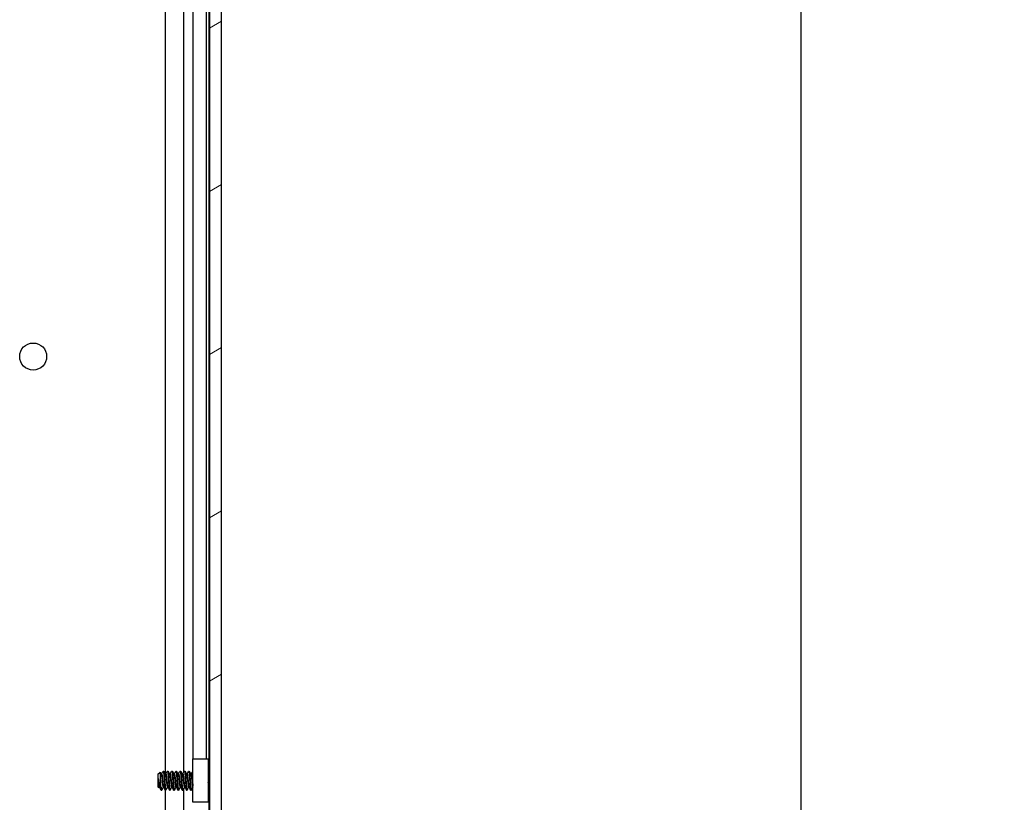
# Model space of a CAD drawing. Header units: millimetres. Extents: x 64 to 1798, y 64 to 1375.
# Tile 46 of 75: x 1000 to 1148, y 551 to 669. Entities that reach past the tile are written whole.
import ezdxf

# ---------------------------------------------------------------- set-up
doc = ezdxf.new("R2010")
doc.units = ezdxf.units.MM
doc.header["$LTSCALE"] = 6.666667
for name, color, linetype, lineweight in [('Dimension (ANSI)', 7, 'Continuous', 25), ('Hatch (ANSI)', 7, 'Continuous', 18), ('Visible (ANSI)', 7, 'Continuous', 25)]:
    doc.layers.add(name, color=color, linetype=linetype, lineweight=lineweight)
doc.styles.add('Note Text (ANSI)', font='tahoma.ttf')
doc.dimstyles.new('Default - mm (ANSI)', dxfattribs={"dimscale": 6.666667, "dimtxt": 1.75, "dimasz": 1.5, "dimexe": 2, "dimexo": 1, "dimgap": 0.8, "dimtad": 0, "dimtih": 1, "dimtoh": 1, "dimrnd": 1e-08, "dimzin": 0, "dimdsep": 46, "dimtxsty": 'Note Text (ANSI)', "dimblk": 'Filled-2', "dimcen": 0.09, "dimdle": 10, "dimclrd": 256, "dimclre": 256, "dimclrt": 256, "dimadec": 1, "dimazin": 0, "dimtfac": 1.741714, "dimtofl": 0, "dimtmove": 0, "dimatfit": 3, "dimldrblk": 'Filled-1', "dimfxl": 1, "dimtolj": 1, "dimtzin": 0, "dimlwd": -1, "dimlwe": -1, "dimarcsym": 0})

# ---------------------------------------------------------------- blocks, each defined once
blk = doc.blocks.new('Filled-2')
at = {"color": 0}
for p, q in [((0, 0), (-1, 0.167)), ((-1, 0.167), (-1, -0.167)), ((-1, 0), (0, 0)), ((-1, -0.167), (0, 0))]:
    blk.add_line(p, q, dxfattribs=at)
at = {"color": 0, "flags": 128}
blk.add_lwpolyline([(-1, -0.167), (0, 0), (-1, 0.167), (-1, -0.167)], dxfattribs=at)
at = {"color": 0}
blk.add_solid([(-1, -0.167), (0, 0), (-1, 0.167), (-1, -0.167)], dxfattribs=at)
blk = doc.blocks.new('*D11')
at = {"layer": 'Defpoints', "color": 0, "transparency": 16777216}
for p in [(1022.3, 1008.66), (1117.45, 1008.66), (1022.3, 456.23)]:
    blk.add_point(p, dxfattribs=at)
at = {"layer": 'Dimension (ANSI)', "transparency": 16777216}
for p, q in [((1028.97, 1008.66), (1130.78, 1008.66)), ((1117.45, 998.66), (1117.45, 756.82)), ((1117.45, 466.23), (1117.45, 708.07)), ((1028.97, 456.23), (1130.78, 456.23))]:
    blk.add_line(p, q, dxfattribs=at)
at = {"layer": 'Dimension (ANSI)', "transparency": 16777216, "xscale": 10, "yscale": 10, "zscale": 10}
for p, rotation in [((1117.45, 1008.66), 90), ((1117.45, 456.23), 270)]:
    blk.add_blockref('Filled-2', p, dxfattribs=dict(at, rotation=rotation))
at = {"layer": 'Dimension (ANSI)', "transparency": 16777216, "char_height": 11.6667, "attachment_point": 5, "style": 'Note Text (ANSI)'}
for s, insert in [('\\A1; 552.43 mm', (1117.45, 743.86)), ('\\A1;[21.749 in]', (1117.45, 719.48))]:
    blk.add_mtext(s, dxfattribs=dict(at, insert=insert))
blk = doc.blocks.new('Filled-1')
at = {"color": 0}
for p, q in [((0, 0), (-1, 0.333)), ((-1, 0.333), (-1, -0.333)), ((-1, 0), (0, 0)), ((-1, -0.333), (0, 0))]:
    blk.add_line(p, q, dxfattribs=at)
at = {"color": 0, "flags": 128}
blk.add_lwpolyline([(-1, -0.333), (0, 0), (-1, 0.333), (-1, -0.333)], dxfattribs=at)
at = {"color": 0}
blk.add_solid([(-1, -0.333), (0, 0), (-1, 0.333), (-1, -0.333)], dxfattribs=at)

msp = doc.modelspace()

# ---------------------------------------------------------------- hatches: boundary and pattern name
at = {"layer": 'Hatch (ANSI)'}
h = msp.add_hatch(dxfattribs=at)
h.set_pattern_fill('ANSI31', color=256, scale=169.333333, angle=-15, style=0)
h.set_pattern_definition([(30, (0, 0), (-10.58333, 18.33087), [])])
h.paths.add_polyline_path([(1028.8071, 460.1469), (1030.6105, 460.1469), (1030.6105, 1004.7483), (1028.8071, 1004.7483)])

# ---------------------------------------------------------------- linework, layer by layer
at = {"layer": 'Visible (ANSI)'}
for p, q in [((1028.8071, 1004.7483), (1028.8071, 460.1469)), ((1030.6105, 460.1469), (1030.6105, 1004.7483)), ((1022.2448, 555.6404), (1022.2448, 731.0252)), ((1024.9515, 555.899), (1024.9515, 731.2544)), ((1028.7684, 555.9297), (1028.7684, 731.1655)), ((1026.3554, 557.8976), (1026.3554, 729.1976)), ((1028.3874, 557.8976), (1028.3874, 729.1976)), ((1026.3374, 557.8976), (1028.6374, 557.8976)), ((1026.3374, 551.3976), (1026.3374, 557.8976)), ((1028.6374, 557.8976), (1028.6374, 551.3976)), ((1021.8792, 556.07), (1021.9586, 556.07)), ((1022.5142, 556.07), (1022.5936, 556.07)), ((1023.1492, 556.07), (1023.2286, 556.07)), ((1023.7842, 556.07), (1023.8636, 556.07)), ((1024.4192, 556.07), (1024.4986, 556.07)), ((1025.0542, 556.07), (1025.1336, 556.07)), ((1025.6892, 556.07), (1025.7686, 556.07)), ((1026.3242, 556.07), (1026.3374, 556.07)), ((1021.0855, 555.5938), (1021.4085, 555.9168)), ((1021.0855, 555.5938), (1021.0855, 553.7015)), ((1021.1322, 554.9708), (1021.1322, 554.2029)), ((1021.5717, 555.6404), (1021.6411, 555.6404)), ((1022.2067, 555.6404), (1022.2761, 555.6404)), ((1022.8417, 555.6404), (1022.9111, 555.6404)), ((1023.4767, 555.6404), (1023.5461, 555.6404)), ((1024.1117, 555.6404), (1024.1811, 555.6404)), ((1024.7467, 555.6404), (1024.8161, 555.6404)), ((1025.3817, 555.6404), (1025.4511, 555.6404)), ((1026.0167, 555.6404), (1026.0861, 555.6404)), ((1028.6374, 555.7987), (1028.8071, 555.9684)), ((1021.0855, 553.7015), (1021.2043, 553.5827)), ((1021.2442, 553.6548), (1021.3137, 553.6548)), ((1021.5617, 553.2252), (1021.5617, 553.651)), ((1021.5617, 553.2252), (1021.6411, 553.2252)), ((1021.8792, 553.6548), (1021.9487, 553.6548)), ((1022.1967, 553.2252), (1022.2761, 553.2252)), ((1022.2448, 469.5576), (1022.2448, 553.2252)), ((1022.5142, 553.6548), (1022.5837, 553.6548)), ((1022.8317, 553.2252), (1022.9111, 553.2252)), ((1023.1492, 553.6548), (1023.2187, 553.6548)), ((1023.4667, 553.2252), (1023.5461, 553.2252)), ((1023.7842, 553.6548), (1023.8537, 553.6548)), ((1024.1017, 553.2252), (1024.1811, 553.2252)), ((1024.4192, 553.6548), (1024.4887, 553.6548)), ((1024.7367, 553.2252), (1024.8161, 553.2252)), ((1024.9515, 469.5576), (1024.9515, 553.4544)), ((1025.0542, 553.6548), (1025.1237, 553.6548)), ((1025.3717, 553.2252), (1025.4511, 553.2252)), ((1025.6892, 553.6548), (1025.7587, 553.6548)), ((1026.0067, 553.2252), (1026.0861, 553.2252)), ((1026.3242, 553.6548), (1026.3374, 553.6548)), ((1028.7269, 553.407), (1028.8071, 553.3268)), ((1028.7684, 469.5576), (1028.7684, 553.3655)), ((1028.6374, 551.3976), (1026.3374, 551.3976))]:
    msp.add_line(p, q, dxfattribs=at)
msp.add_circle((1002.4034, 618.1376), 2.0193, dxfattribs=at)
msp.add_ellipse((1026.2407, 554.6476), major_axis=(0, 0.343), ratio=0.10685664, start_param=0.4127074, end_param=2.72888525, dxfattribs=at)
for points in [[(1021.6312, 555.6404), (1021.7095, 555.7793), (1021.7875, 555.9184), (1021.8653, 556.0576)], [(1021.9726, 556.0576), (1022.0536, 555.9127), (1022.1348, 555.7678), (1022.2164, 555.6232)], [(1022.2662, 555.6404), (1022.3445, 555.7793), (1022.4225, 555.9184), (1022.5003, 556.0576)], [(1022.6076, 556.0576), (1022.6886, 555.9127), (1022.7698, 555.7678), (1022.8514, 555.6232)], [(1022.9012, 555.6404), (1022.9795, 555.7793), (1023.0575, 555.9184), (1023.1353, 556.0576)], [(1023.2426, 556.0576), (1023.3236, 555.9127), (1023.4048, 555.7678), (1023.4864, 555.6232)], [(1023.5362, 555.6404), (1023.6145, 555.7793), (1023.6925, 555.9184), (1023.7703, 556.0576)], [(1023.8776, 556.0576), (1023.9586, 555.9127), (1024.0398, 555.7678), (1024.1214, 555.6232)], [(1024.1712, 555.6404), (1024.2495, 555.7793), (1024.3275, 555.9184), (1024.4053, 556.0576)], [(1024.5126, 556.0576), (1024.5936, 555.9127), (1024.6748, 555.7678), (1024.7564, 555.6232)], [(1024.8062, 555.6404), (1024.8845, 555.7793), (1024.9625, 555.9184), (1025.0403, 556.0576)], [(1025.1476, 556.0576), (1025.2286, 555.9127), (1025.3098, 555.7678), (1025.3914, 555.6232)], [(1025.4412, 555.6404), (1025.5195, 555.7793), (1025.5975, 555.9184), (1025.6753, 556.0576)], [(1025.7826, 556.0576), (1025.8636, 555.9127), (1025.9448, 555.7678), (1026.0264, 555.6232)], [(1026.0762, 555.6404), (1026.1545, 555.7793), (1026.2325, 555.9184), (1026.3103, 556.0576)], [(1021.1322, 554.9708), (1021.1588, 554.872), (1021.1835, 554.7622), (1021.2056, 554.6476)], [(1021.4185, 555.913), (1021.4727, 555.8163), (1021.5269, 555.7197), (1021.5814, 555.6232)], [(1028.7919, 555.9532), (1028.7969, 555.9623), (1028.802, 555.9713), (1028.8071, 555.9804)], [(1021.2542, 553.6548), (1021.2414, 553.6322), (1021.2287, 553.6096), (1021.216, 553.587)], [(1021.5297, 553.2699), (1021.4547, 553.4041), (1021.3795, 553.5382), (1021.304, 553.6721)], [(1021.8892, 553.6548), (1021.8108, 553.5159), (1021.7329, 553.3768), (1021.6551, 553.2376)], [(1022.1828, 553.2376), (1022.1017, 553.3826), (1022.0206, 553.5274), (1021.939, 553.6721)], [(1022.5242, 553.6548), (1022.4458, 553.5159), (1022.3679, 553.3768), (1022.2901, 553.2376)], [(1022.8178, 553.2376), (1022.7367, 553.3826), (1022.6556, 553.5274), (1022.574, 553.6721)], [(1023.1592, 553.6548), (1023.0808, 553.5159), (1023.0029, 553.3768), (1022.9251, 553.2376)], [(1023.4528, 553.2376), (1023.3717, 553.3826), (1023.2906, 553.5274), (1023.209, 553.6721)], [(1023.7942, 553.6548), (1023.7158, 553.5159), (1023.6379, 553.3768), (1023.5601, 553.2376)], [(1024.0878, 553.2376), (1024.0067, 553.3826), (1023.9256, 553.5274), (1023.844, 553.6721)], [(1024.4292, 553.6548), (1024.3508, 553.5159), (1024.2729, 553.3768), (1024.1951, 553.2376)], [(1024.7228, 553.2376), (1024.6417, 553.3826), (1024.5606, 553.5274), (1024.479, 553.6721)], [(1025.0642, 553.6548), (1024.9858, 553.5159), (1024.9079, 553.3768), (1024.8301, 553.2376)], [(1025.3578, 553.2376), (1025.2767, 553.3826), (1025.1956, 553.5274), (1025.114, 553.6721)], [(1025.6992, 553.6548), (1025.6208, 553.5159), (1025.5429, 553.3768), (1025.4651, 553.2376)], [(1025.9928, 553.2376), (1025.9117, 553.3826), (1025.8306, 553.5274), (1025.749, 553.6721)], [(1026.3342, 553.6548), (1026.2558, 553.5159), (1026.1779, 553.3768), (1026.1001, 553.2376)], [(1028.732, 553.4019), (1028.7013, 553.3472), (1028.6707, 553.2924), (1028.6401, 553.2376)]]:
    msp.add_open_spline(points, degree=3, dxfattribs=at)
for points, weights, knots in [([(1021.8653, 556.0576), (1021.901, 556.1214), (1021.9322, 555.8794), (1021.9851, 555.4688), (1022.038, 554.6476)], [0.937106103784, 0.916453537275, 1, 0.866025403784, 1], [0.0768375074, 0.0768375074, 0.0768375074, 0.0833333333, 0.0833333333, 0.09375, 0.09375, 0.09375]), ([(1021.9586, 556.07), (1021.987, 556.07), (1022.0115, 555.8794), (1022.0645, 555.4688), (1022.1174, 554.6476)], [0.933012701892, 0.933012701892, 1, 0.866025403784, 1], [0.140625, 0.140625, 0.140625, 0.1458333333, 0.1458333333, 0.15625, 0.15625, 0.15625]), ([(1022.5003, 556.0576), (1022.536, 556.1214), (1022.5672, 555.8794), (1022.6201, 555.4688), (1022.673, 554.6476)], [0.937106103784, 0.916453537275, 1, 0.866025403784, 1], [0.1393375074, 0.1393375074, 0.1393375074, 0.1458333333, 0.1458333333, 0.15625, 0.15625, 0.15625]), ([(1022.5936, 556.07), (1022.622, 556.07), (1022.6465, 555.8794), (1022.6995, 555.4688), (1022.7524, 554.6476)], [0.933012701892, 0.933012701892, 1, 0.866025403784, 1], [0.203125, 0.203125, 0.203125, 0.2083333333, 0.2083333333, 0.21875, 0.21875, 0.21875]), ([(1023.1353, 556.0576), (1023.171, 556.1214), (1023.2022, 555.8794), (1023.2551, 555.4688), (1023.308, 554.6476)], [0.937106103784, 0.916453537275, 1, 0.866025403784, 1], [0.2018375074, 0.2018375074, 0.2018375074, 0.2083333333, 0.2083333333, 0.21875, 0.21875, 0.21875]), ([(1023.2286, 556.07), (1023.257, 556.07), (1023.2815, 555.8794), (1023.3345, 555.4688), (1023.3874, 554.6476)], [0.933012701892, 0.933012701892, 1, 0.866025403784, 1], [0.265625, 0.265625, 0.265625, 0.2708333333, 0.2708333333, 0.28125, 0.28125, 0.28125]), ([(1023.7703, 556.0576), (1023.806, 556.1214), (1023.8372, 555.8794), (1023.8901, 555.4688), (1023.943, 554.6476)], [0.937106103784, 0.916453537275, 1, 0.866025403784, 1], [0.2643375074, 0.2643375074, 0.2643375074, 0.2708333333, 0.2708333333, 0.28125, 0.28125, 0.28125]), ([(1023.8636, 556.07), (1023.892, 556.07), (1023.9165, 555.8794), (1023.9695, 555.4688), (1024.0224, 554.6476)], [0.933012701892, 0.933012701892, 1, 0.866025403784, 1], [0.328125, 0.328125, 0.328125, 0.3333333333, 0.3333333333, 0.34375, 0.34375, 0.34375]), ([(1024.4053, 556.0576), (1024.441, 556.1214), (1024.4722, 555.8794), (1024.5251, 555.4688), (1024.578, 554.6476)], [0.937106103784, 0.916453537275, 1, 0.866025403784, 1], [0.3268375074, 0.3268375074, 0.3268375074, 0.3333333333, 0.3333333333, 0.34375, 0.34375, 0.34375]), ([(1024.4986, 556.07), (1024.527, 556.07), (1024.5515, 555.8794), (1024.6045, 555.4688), (1024.6574, 554.6476)], [0.933012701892, 0.933012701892, 1, 0.866025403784, 1], [0.390625, 0.390625, 0.390625, 0.3958333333, 0.3958333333, 0.40625, 0.40625, 0.40625]), ([(1025.0403, 556.0576), (1025.076, 556.1214), (1025.1072, 555.8794), (1025.1601, 555.4688), (1025.213, 554.6476)], [0.937106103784, 0.916453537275, 1, 0.866025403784, 1], [0.3893375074, 0.3893375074, 0.3893375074, 0.3958333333, 0.3958333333, 0.40625, 0.40625, 0.40625]), ([(1025.1336, 556.07), (1025.162, 556.07), (1025.1865, 555.8794), (1025.2395, 555.4688), (1025.2924, 554.6476)], [0.933012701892, 0.933012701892, 1, 0.866025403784, 1], [0.453125, 0.453125, 0.453125, 0.4583333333, 0.4583333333, 0.46875, 0.46875, 0.46875]), ([(1025.6753, 556.0576), (1025.711, 556.1214), (1025.7422, 555.8794), (1025.7951, 555.4688), (1025.848, 554.6476)], [0.937106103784, 0.916453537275, 1, 0.866025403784, 1], [0.4518375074, 0.4518375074, 0.4518375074, 0.4583333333, 0.4583333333, 0.46875, 0.46875, 0.46875]), ([(1025.7686, 556.07), (1025.797, 556.07), (1025.8215, 555.8794), (1025.8745, 555.4688), (1025.9274, 554.6476)], [0.933012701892, 0.933012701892, 1, 0.866025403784, 1], [0.515625, 0.515625, 0.515625, 0.5208333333, 0.5208333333, 0.53125, 0.53125, 0.53125]), ([(1021.1322, 554.9708), (1021.1495, 554.8137), (1021.1649, 554.6476), (1021.2178, 554.0744), (1021.2707, 553.7878), (1021.2863, 553.7034), (1021.304, 553.6721)], [0.941670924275, 0.957095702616, 1, 0.866025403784, 1, 0.956426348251, 0.941196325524], [0.0279141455, 0.0279141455, 0.0279141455, 0.03125, 0.03125, 0.0416666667, 0.0416666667, 0.0450545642, 0.0450545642, 0.0450545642]), ([(1021.5814, 555.6232), (1021.5991, 555.5918), (1021.6147, 555.5074), (1021.6676, 555.2208), (1021.7205, 554.6476), (1021.7734, 554.0744), (1021.8263, 553.7878), (1021.8509, 553.6548), (1021.8792, 553.6548)], [0.941196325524, 0.956426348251, 1, 0.866025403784, 1, 0.866025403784, 1, 0.933012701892, 0.933012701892], [0.0799454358, 0.0799454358, 0.0799454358, 0.0833333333, 0.0833333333, 0.09375, 0.09375, 0.1041666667, 0.1041666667, 0.109375, 0.109375, 0.109375]), ([(1021.6411, 555.6404), (1021.6695, 555.6404), (1021.694, 555.5074), (1021.747, 555.2208), (1021.7999, 554.6476), (1021.8528, 554.0744), (1021.9057, 553.7878), (1021.9213, 553.7034), (1021.939, 553.6721)], [0.933012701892, 0.933012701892, 1, 0.866025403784, 1, 0.866025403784, 1, 0.956426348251, 0.941196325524], [0.078125, 0.078125, 0.078125, 0.0833333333, 0.0833333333, 0.09375, 0.09375, 0.1041666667, 0.1041666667, 0.1075545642, 0.1075545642, 0.1075545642]), ([(1022.038, 554.6476), (1022.0909, 553.8264), (1022.1438, 553.4158), (1022.1684, 553.2252), (1022.1967, 553.2252)], [1, 0.866025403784, 1, 0.933012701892, 0.933012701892], [0.09375, 0.09375, 0.09375, 0.1041666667, 0.1041666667, 0.109375, 0.109375, 0.109375]), ([(1022.1174, 554.6476), (1022.1703, 553.8264), (1022.2232, 553.4158), (1022.2544, 553.1738), (1022.2901, 553.2376)], [1, 0.866025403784, 1, 0.916453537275, 0.937106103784], [0.15625, 0.15625, 0.15625, 0.1666666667, 0.1666666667, 0.1731624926, 0.1731624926, 0.1731624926]), ([(1022.2164, 555.6232), (1022.2341, 555.5918), (1022.2497, 555.5074), (1022.3026, 555.2208), (1022.3555, 554.6476), (1022.4084, 554.0744), (1022.4613, 553.7878), (1022.4859, 553.6548), (1022.5142, 553.6548)], [0.941196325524, 0.956426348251, 1, 0.866025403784, 1, 0.866025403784, 1, 0.933012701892, 0.933012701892], [0.1424454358, 0.1424454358, 0.1424454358, 0.1458333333, 0.1458333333, 0.15625, 0.15625, 0.1666666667, 0.1666666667, 0.171875, 0.171875, 0.171875]), ([(1022.2761, 555.6404), (1022.3045, 555.6404), (1022.329, 555.5074), (1022.382, 555.2208), (1022.4349, 554.6476), (1022.4878, 554.0744), (1022.5407, 553.7878), (1022.5563, 553.7034), (1022.574, 553.6721)], [0.933012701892, 0.933012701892, 1, 0.866025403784, 1, 0.866025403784, 1, 0.956426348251, 0.941196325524], [0.140625, 0.140625, 0.140625, 0.1458333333, 0.1458333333, 0.15625, 0.15625, 0.1666666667, 0.1666666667, 0.1700545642, 0.1700545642, 0.1700545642]), ([(1022.673, 554.6476), (1022.7259, 553.8264), (1022.7788, 553.4158), (1022.8034, 553.2252), (1022.8317, 553.2252)], [1, 0.866025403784, 1, 0.933012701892, 0.933012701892], [0.15625, 0.15625, 0.15625, 0.1666666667, 0.1666666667, 0.171875, 0.171875, 0.171875]), ([(1022.7524, 554.6476), (1022.8053, 553.8264), (1022.8582, 553.4158), (1022.8894, 553.1738), (1022.9251, 553.2376)], [1, 0.866025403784, 1, 0.916453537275, 0.937106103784], [0.21875, 0.21875, 0.21875, 0.2291666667, 0.2291666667, 0.2356624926, 0.2356624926, 0.2356624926]), ([(1022.8514, 555.6232), (1022.8691, 555.5918), (1022.8847, 555.5074), (1022.9376, 555.2208), (1022.9905, 554.6476), (1023.0434, 554.0744), (1023.0963, 553.7878), (1023.1209, 553.6548), (1023.1492, 553.6548)], [0.941196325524, 0.956426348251, 1, 0.866025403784, 1, 0.866025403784, 1, 0.933012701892, 0.933012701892], [0.2049454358, 0.2049454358, 0.2049454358, 0.2083333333, 0.2083333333, 0.21875, 0.21875, 0.2291666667, 0.2291666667, 0.234375, 0.234375, 0.234375]), ([(1022.9111, 555.6404), (1022.9395, 555.6404), (1022.964, 555.5074), (1023.017, 555.2208), (1023.0699, 554.6476), (1023.1228, 554.0744), (1023.1757, 553.7878), (1023.1913, 553.7034), (1023.209, 553.6721)], [0.933012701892, 0.933012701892, 1, 0.866025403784, 1, 0.866025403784, 1, 0.956426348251, 0.941196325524], [0.203125, 0.203125, 0.203125, 0.2083333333, 0.2083333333, 0.21875, 0.21875, 0.2291666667, 0.2291666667, 0.2325545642, 0.2325545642, 0.2325545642]), ([(1023.308, 554.6476), (1023.3609, 553.8264), (1023.4138, 553.4158), (1023.4384, 553.2252), (1023.4667, 553.2252)], [1, 0.866025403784, 1, 0.933012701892, 0.933012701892], [0.21875, 0.21875, 0.21875, 0.2291666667, 0.2291666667, 0.234375, 0.234375, 0.234375]), ([(1023.3874, 554.6476), (1023.4403, 553.8264), (1023.4932, 553.4158), (1023.5244, 553.1738), (1023.5601, 553.2376)], [1, 0.866025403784, 1, 0.916453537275, 0.937106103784], [0.28125, 0.28125, 0.28125, 0.2916666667, 0.2916666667, 0.2981624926, 0.2981624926, 0.2981624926]), ([(1023.4864, 555.6232), (1023.5041, 555.5918), (1023.5197, 555.5074), (1023.5726, 555.2208), (1023.6255, 554.6476), (1023.6784, 554.0744), (1023.7313, 553.7878), (1023.7559, 553.6548), (1023.7842, 553.6548)], [0.941196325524, 0.956426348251, 1, 0.866025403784, 1, 0.866025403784, 1, 0.933012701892, 0.933012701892], [0.2674454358, 0.2674454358, 0.2674454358, 0.2708333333, 0.2708333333, 0.28125, 0.28125, 0.2916666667, 0.2916666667, 0.296875, 0.296875, 0.296875]), ([(1023.5461, 555.6404), (1023.5745, 555.6404), (1023.599, 555.5074), (1023.652, 555.2208), (1023.7049, 554.6476), (1023.7578, 554.0744), (1023.8107, 553.7878), (1023.8263, 553.7034), (1023.844, 553.6721)], [0.933012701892, 0.933012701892, 1, 0.866025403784, 1, 0.866025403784, 1, 0.956426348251, 0.941196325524], [0.265625, 0.265625, 0.265625, 0.2708333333, 0.2708333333, 0.28125, 0.28125, 0.2916666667, 0.2916666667, 0.2950545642, 0.2950545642, 0.2950545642]), ([(1023.943, 554.6476), (1023.9959, 553.8264), (1024.0488, 553.4158), (1024.0734, 553.2252), (1024.1017, 553.2252)], [1, 0.866025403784, 1, 0.933012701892, 0.933012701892], [0.28125, 0.28125, 0.28125, 0.2916666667, 0.2916666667, 0.296875, 0.296875, 0.296875]), ([(1024.0224, 554.6476), (1024.0753, 553.8264), (1024.1282, 553.4158), (1024.1594, 553.1738), (1024.1951, 553.2376)], [1, 0.866025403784, 1, 0.916453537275, 0.937106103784], [0.34375, 0.34375, 0.34375, 0.3541666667, 0.3541666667, 0.3606624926, 0.3606624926, 0.3606624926]), ([(1024.1214, 555.6232), (1024.1391, 555.5918), (1024.1547, 555.5074), (1024.2076, 555.2208), (1024.2605, 554.6476), (1024.3134, 554.0744), (1024.3663, 553.7878), (1024.3909, 553.6548), (1024.4192, 553.6548)], [0.941196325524, 0.956426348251, 1, 0.866025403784, 1, 0.866025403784, 1, 0.933012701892, 0.933012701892], [0.3299454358, 0.3299454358, 0.3299454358, 0.3333333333, 0.3333333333, 0.34375, 0.34375, 0.3541666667, 0.3541666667, 0.359375, 0.359375, 0.359375]), ([(1024.1811, 555.6404), (1024.2095, 555.6404), (1024.234, 555.5074), (1024.287, 555.2208), (1024.3399, 554.6476), (1024.3928, 554.0744), (1024.4457, 553.7878), (1024.4613, 553.7034), (1024.479, 553.6721)], [0.933012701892, 0.933012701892, 1, 0.866025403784, 1, 0.866025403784, 1, 0.956426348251, 0.941196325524], [0.328125, 0.328125, 0.328125, 0.3333333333, 0.3333333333, 0.34375, 0.34375, 0.3541666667, 0.3541666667, 0.3575545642, 0.3575545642, 0.3575545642]), ([(1024.578, 554.6476), (1024.6309, 553.8264), (1024.6838, 553.4158), (1024.7084, 553.2252), (1024.7367, 553.2252)], [1, 0.866025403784, 1, 0.933012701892, 0.933012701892], [0.34375, 0.34375, 0.34375, 0.3541666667, 0.3541666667, 0.359375, 0.359375, 0.359375]), ([(1024.6574, 554.6476), (1024.7103, 553.8264), (1024.7632, 553.4158), (1024.7944, 553.1738), (1024.8301, 553.2376)], [1, 0.866025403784, 1, 0.916453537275, 0.937106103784], [0.40625, 0.40625, 0.40625, 0.4166666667, 0.4166666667, 0.4231624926, 0.4231624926, 0.4231624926]), ([(1024.7564, 555.6232), (1024.7741, 555.5918), (1024.7897, 555.5074), (1024.8426, 555.2208), (1024.8955, 554.6476), (1024.9484, 554.0744), (1025.0013, 553.7878), (1025.0259, 553.6548), (1025.0542, 553.6548)], [0.941196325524, 0.956426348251, 1, 0.866025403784, 1, 0.866025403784, 1, 0.933012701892, 0.933012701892], [0.3924454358, 0.3924454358, 0.3924454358, 0.3958333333, 0.3958333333, 0.40625, 0.40625, 0.4166666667, 0.4166666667, 0.421875, 0.421875, 0.421875]), ([(1024.8161, 555.6404), (1024.8445, 555.6404), (1024.869, 555.5074), (1024.922, 555.2208), (1024.9749, 554.6476), (1025.0278, 554.0744), (1025.0807, 553.7878), (1025.0963, 553.7034), (1025.114, 553.6721)], [0.933012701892, 0.933012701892, 1, 0.866025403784, 1, 0.866025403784, 1, 0.956426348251, 0.941196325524], [0.390625, 0.390625, 0.390625, 0.3958333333, 0.3958333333, 0.40625, 0.40625, 0.4166666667, 0.4166666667, 0.4200545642, 0.4200545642, 0.4200545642]), ([(1025.213, 554.6476), (1025.2659, 553.8264), (1025.3188, 553.4158), (1025.3434, 553.2252), (1025.3717, 553.2252)], [1, 0.866025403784, 1, 0.933012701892, 0.933012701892], [0.40625, 0.40625, 0.40625, 0.4166666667, 0.4166666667, 0.421875, 0.421875, 0.421875]), ([(1025.2924, 554.6476), (1025.3453, 553.8264), (1025.3982, 553.4158), (1025.4294, 553.1738), (1025.4651, 553.2376)], [1, 0.866025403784, 1, 0.916453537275, 0.937106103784], [0.46875, 0.46875, 0.46875, 0.4791666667, 0.4791666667, 0.4856624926, 0.4856624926, 0.4856624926]), ([(1025.3914, 555.6232), (1025.4091, 555.5918), (1025.4247, 555.5074), (1025.4776, 555.2208), (1025.5305, 554.6476), (1025.5834, 554.0744), (1025.6363, 553.7878), (1025.6609, 553.6548), (1025.6892, 553.6548)], [0.941196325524, 0.956426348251, 1, 0.866025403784, 1, 0.866025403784, 1, 0.933012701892, 0.933012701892], [0.4549454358, 0.4549454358, 0.4549454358, 0.4583333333, 0.4583333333, 0.46875, 0.46875, 0.4791666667, 0.4791666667, 0.484375, 0.484375, 0.484375]), ([(1025.4511, 555.6404), (1025.4795, 555.6404), (1025.504, 555.5074), (1025.557, 555.2208), (1025.6099, 554.6476), (1025.6628, 554.0744), (1025.7157, 553.7878), (1025.7313, 553.7034), (1025.749, 553.6721)], [0.933012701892, 0.933012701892, 1, 0.866025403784, 1, 0.866025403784, 1, 0.956426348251, 0.941196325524], [0.453125, 0.453125, 0.453125, 0.4583333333, 0.4583333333, 0.46875, 0.46875, 0.4791666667, 0.4791666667, 0.4825545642, 0.4825545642, 0.4825545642]), ([(1025.848, 554.6476), (1025.9009, 553.8264), (1025.9538, 553.4158), (1025.9784, 553.2252), (1026.0067, 553.2252)], [1, 0.866025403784, 1, 0.933012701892, 0.933012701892], [0.46875, 0.46875, 0.46875, 0.4791666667, 0.4791666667, 0.484375, 0.484375, 0.484375]), ([(1025.9274, 554.6476), (1025.9803, 553.8264), (1026.0332, 553.4158), (1026.0644, 553.1738), (1026.1001, 553.2376)], [1, 0.866025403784, 1, 0.916453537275, 0.937106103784], [0.53125, 0.53125, 0.53125, 0.5416666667, 0.5416666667, 0.5481624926, 0.5481624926, 0.5481624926]), ([(1026.0264, 555.6232), (1026.0441, 555.5918), (1026.0597, 555.5074), (1026.1126, 555.2208), (1026.1655, 554.6476), (1026.2184, 554.0744), (1026.2713, 553.7878), (1026.2959, 553.6548), (1026.3242, 553.6548)], [0.941196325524, 0.956426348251, 1, 0.866025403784, 1, 0.866025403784, 1, 0.933012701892, 0.933012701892], [0.5174454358, 0.5174454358, 0.5174454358, 0.5208333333, 0.5208333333, 0.53125, 0.53125, 0.5416666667, 0.5416666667, 0.546875, 0.546875, 0.546875]), ([(1026.0861, 555.6404), (1026.1145, 555.6404), (1026.139, 555.5074), (1026.1763, 555.3055), (1026.218, 554.9168)], [0.933012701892, 0.933012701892, 1, 0.901722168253, 0.947628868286], [0.515625, 0.515625, 0.515625, 0.5208333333, 0.5208333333, 0.5284745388, 0.5284745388, 0.5284745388]), ([(1021.1322, 554.2029), (1021.1638, 553.9367), (1021.1913, 553.7878), (1021.2159, 553.6548), (1021.2442, 553.6548)], [0.933829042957, 0.925617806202, 1, 0.933012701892, 0.933012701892], [0.0358833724, 0.0358833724, 0.0358833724, 0.0416666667, 0.0416666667, 0.046875, 0.046875, 0.046875]), ([(1021.5617, 553.651), (1021.5757, 553.5127), (1021.5882, 553.4158), (1021.6194, 553.1738), (1021.6551, 553.2376)], [0.948065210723, 0.96476686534, 1, 0.916453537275, 0.937106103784], [0.10142725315, 0.10142725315, 0.10142725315, 0.10416666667, 0.10416666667, 0.11066249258, 0.11066249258, 0.11066249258])]:
    msp.add_rational_spline(points, weights, degree=2, knots=knots, dxfattribs=at)
for points, weights in [([(1026.3103, 556.0576), (1026.3238, 556.0818), (1026.3374, 556.059)], [0.937106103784, 0.929158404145, 0.936641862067]), ([(1026.297, 554.1574), (1026.318, 553.9865), (1026.3374, 553.8655)], [0.933024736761, 0.932362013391, 0.968193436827]), ([(1028.6374, 553.2333), (1028.6387, 553.2352), (1028.6401, 553.2376)], [0.935675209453, 0.936314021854, 0.937106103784])]:
    msp.add_rational_spline(points, weights, degree=2, dxfattribs=at)
for points, knots in [([(1021.2056, 554.6476), (1021.2156, 554.5954), (1021.2349, 554.4966), (1021.279, 554.2762), (1021.2974, 554.1852), (1021.3443, 553.9582), (1021.3718, 553.8281), (1021.432, 553.5588), (1021.4571, 553.4582), (1021.5066, 553.3085), (1021.5344, 553.2525), (1021.5617, 553.2252)], [-0.169469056, -0.169469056, -0.169469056, -0.169469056, -0.142100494, -0.142100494, -0.122546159, -0.122546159, -0.091769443, -0.091769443, -0.050399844, -0.050399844, 0, 0, 0, 0]), ([(1021.5107, 554.6476), (1021.5039, 554.8059), (1021.4978, 554.9301), (1021.487, 555.1395), (1021.481, 555.2464), (1021.4664, 555.4822), (1021.458, 555.6009), (1021.4461, 555.7411), (1021.4423, 555.7822), (1021.4305, 555.8816), (1021.4218, 555.9167), (1021.4115, 555.9189), (1021.41, 555.9183), (1021.4085, 555.9168)], [-0.327507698, -0.327507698, -0.327507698, -0.327507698, -0.298679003, -0.298679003, -0.265137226, -0.265137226, -0.218249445, -0.218249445, -0.194983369, -0.194983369, -0.148477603, -0.148477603, -0.140894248, -0.140894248, -0.140894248, -0.140894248]), ([(1021.5617, 553.651), (1021.5533, 553.7871), (1021.5445, 553.944), (1021.5358, 554.1146), (1021.5314, 554.2), (1021.5271, 554.2872), (1021.5229, 554.3764), (1021.5187, 554.4656), (1021.5145, 554.5575), (1021.5107, 554.6476)], [0, 0, 0, 0, 0.00054045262, 0.00054045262, 0.00054045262, 0.00081067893, 0.00081067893, 0.00081067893, 0.00108090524, 0.00108090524, 0.00108090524, 0.00108090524]), ([(1026.226, 554.9618), (1026.2366, 555.005), (1026.252, 555.0497), (1026.2903, 555.129), (1026.3122, 555.1647), (1026.3374, 555.1977)], [0, 0, 0, 0, 0.0142453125, 0.0142453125, 0.0267228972, 0.0267228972, 0.0267228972, 0.0267228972]), ([(1021.216, 553.587), (1021.2103, 553.5769), (1021.2044, 553.5786), (1021.1896, 553.6129), (1021.1807, 553.6612), (1021.1645, 553.8047), (1021.1579, 553.8824), (1021.1458, 554.0244), (1021.139, 554.1105), (1021.1322, 554.2029)], [-0.0993809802, -0.0993809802, -0.0993809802, -0.0993809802, -0.0821352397, -0.0821352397, -0.0557038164, -0.0557038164, -0.030124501, -0.030124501, 0, 0, 0, 0]), ([(1026.3374, 554.0976), (1026.323, 554.1164), (1026.3097, 554.136), (1026.2814, 554.1837), (1026.2672, 554.2125), (1026.2432, 554.2721), (1026.2334, 554.3031), (1026.226, 554.3334)], [0.0124956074, 0.0124956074, 0.0124956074, 0.0124956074, 0.0195994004, 0.0195994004, 0.029259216, 0.029259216, 0.0392505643, 0.0392505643, 0.0392505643, 0.0392505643]), ([(1028.7269, 553.407), (1028.719, 553.4149), (1028.711, 553.4481), (1028.6969, 553.5537), (1028.6897, 553.6315), (1028.6715, 553.8694), (1028.6625, 554.0007), (1028.648, 554.2319), (1028.6426, 554.3224), (1028.6374, 554.4147)], [-0.529903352, -0.529903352, -0.529903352, -0.529903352, -0.438646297, -0.438646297, -0.360774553, -0.360774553, -0.293383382, -0.293383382, -0.252937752, -0.252937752, -0.252937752, -0.252937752])]:
    msp.add_open_spline(points, degree=3, knots=knots, dxfattribs=at)

# ---------------------------------------------------------------- dimensions: what is measured, and where the dimension line sits
at = {"layer": 'Dimension (ANSI)'}
dim = msp.add_linear_dim(base=(1117.4475, 1008.6626), p1=(1022.3011, 456.2326), p2=(1022.3011, 1008.6626), angle=90, text=' <> mm\\X[21.749 in]', dimstyle='Default - mm (ANSI)', override={"dimgap": 0.8, "dimdec": 2, "dimpost": '', "dimtol": 0, "dimlim": 0, "dimtp": 0, "dimtm": 0, "dimtdec": 2, "dimatfit": 1}, dxfattribs=at)
dim.commit()
dim.dimension.update_dxf_attribs({"geometry": '*D11', "text_midpoint": (1117.4475, 732.4476), "dimtype": 160})

doc.saveas('drawing.dxf')
